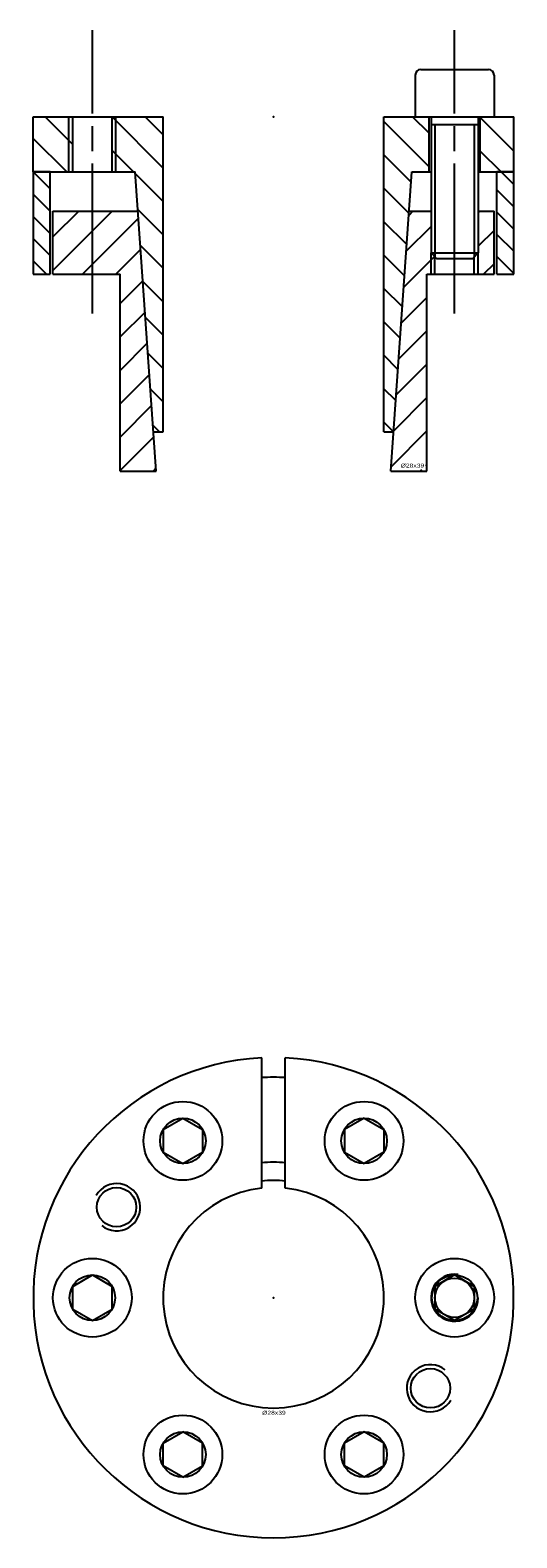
# Model space of a CAD drawing. Extents: x -31 to 31, y -31 to 161.
import ezdxf
from ezdxf.enums import TextEntityAlignment as Align

# ---------------------------------------------------------------- set-up
doc = ezdxf.new("R2010")
doc.units = 0
doc.linetypes.add('CADRA_CENTERLINE', pattern=[25.4, 19.05, -1.5875, 3.175, -1.5875])
doc.linetypes.add('CADRA_SOLID', pattern=[0])
doc.layers.get('0').update_dxf_attribs({"color": 112, "linetype": 'CADRA_SOLID'})

# ---------------------------------------------------------------- blocks, each defined once
blk = doc.blocks.new('BLOCK1')
for p, q in [((-1.5, 13.93), (-1.5, 30.46)), ((1.5, 13.93), (1.5, 30.46)), ((-14, 21.36), (-11.5, 22.81)), ((-14, 21.36), (-14, 18.48)), ((-11.5, 22.81), (-9, 21.36)), ((-9, 21.36), (-9, 18.48)), ((11.5, 22.81), (9, 21.36)), ((9, 21.36), (9, 18.48)), ((11.5, 22.81), (14, 21.36)), ((14, 21.36), (14, 18.48)), ((-14, 18.48), (-11.5, 17.03)), ((-11.5, 17.03), (-9, 18.48)), ((9, 18.48), (11.5, 17.03)), ((14, 18.48), (11.5, 17.03)), ((-25.5, 1.44), (-23, 2.89)), ((-23, 2.89), (-20.5, 1.44)), ((23, 2.89), (20.5, 1.44)), ((25.5, 1.44), (23, 2.89)), ((-25.5, -1.44), (-25.5, 1.44)), ((-20.5, -1.44), (-20.5, 1.44)), ((20.5, 1.44), (20.5, -1.44)), ((25.5, 1.44), (25.5, -1.44)), ((-25.5, -1.44), (-23, -2.89)), ((-23, -2.89), (-20.5, -1.44)), ((23, -2.89), (20.5, -1.44)), ((25.5, -1.44), (23, -2.89)), ((-14, -18.48), (-11.5, -17.03)), ((-9, -18.48), (-11.5, -17.03)), ((11.5, -17.03), (9, -18.48)), ((14, -18.48), (11.5, -17.03)), ((-14, -21.36), (-14, -18.48)), ((-9, -21.36), (-9, -18.48)), ((9, -21.36), (9, -18.48)), ((14, -21.36), (14, -18.48)), ((-11.5, -22.81), (-14, -21.36)), ((-11.5, -22.81), (-9, -21.36)), ((11.5, -22.81), (9, -21.36)), ((14, -21.36), (11.5, -22.81))]:
    blk.add_line(p, q)
for centre, radius in [((-11.5, 19.92), 5), ((11.5, 19.92), 5), ((-11.5, 19.92), 2.89), ((11.5, 19.92), 2.89), ((-19.92, 11.5), 2.5), ((-23, 0), 5), ((23, 0), 5), ((-23, 0), 2.89), ((23, 0), 2.89), ((23, 0), 2.5), ((19.92, -11.5), 2.5), ((-11.5, -19.92), 5), ((11.5, -19.92), 5), ((-11.5, -19.92), 2.89), ((11.5, -19.92), 2.89)]:
    blk.add_circle(centre, radius)
for centre, radius, start, end in [((0, 0), 30.5, 92.819, 447.1811), ((0, 0), 28, 86.9291, 93.0709), ((0, 0), 17.2, 84.9984, 95.0016), ((-19.92, 11.5), 3, 231.4867, 510), ((0, 0), 14.01, 96.1463, 443.8539), ((0, 0), 14.9, 84.2222, 95.7778), ((23, 0), 3, 81.4867, 360), ((19.92, -11.5), 3, 51.4867, 330)]:
    blk.add_arc(centre, radius, start, end)
blk.add_point((0, 0))
blk.add_text('%%c28x39', height=0.5).set_placement((-1.44, -14.86), (1.55, -14.86), align=Align.FIT)
blk = doc.blocks.new('_X2')
for p, q in [((-30.5, -7), (-28.35, -9.15)), ((30.5, -8.6), (28.9, -7)), ((28.35, -9.28), (30.5, -11.43)), ((-28.35, -11.98), (-30.5, -9.83)), ((-30.5, -12.66), (-28.35, -14.81)), ((30.5, -14.26), (28.35, -12.11)), ((28.35, -14.94), (30.5, -17.09)), ((-28.35, -17.63), (-30.5, -15.48)), ((-30.5, -18.31), (-28.81, -20)), ((30.5, -19.92), (28.35, -17.77))]:
    blk.add_line(p, q)
blk = doc.blocks.new('_X1')
for p, q in [((-25.5, -3.51), (-29.01, 0)), ((-14.01, -2.28), (-16.29, 0)), ((-14.01, -6.52), (-20.5, -0.03)), ((19.75, -6.34), (14.01, -0.6)), ((19.75, -2.1), (17.65, 0)), ((30.5, -4.36), (26.25, -0.11)), ((30.5, -0.12), (30.38, 0)), ((-26.26, -7), (-30.5, -2.76)), ((-17.77, -7), (-20.5, -4.27)), ((17.46, -8.29), (14.01, -4.84)), ((28.9, -7), (26.25, -4.35)), ((-14.01, -10.76), (-17.54, -7.23)), ((17.19, -12.26), (14.01, -9.08)), ((-14.01, -15), (-17.22, -11.79)), ((16.91, -16.23), (14.01, -13.33)), ((-14.01, -19.25), (-16.9, -16.36)), ((16.63, -20.19), (14.01, -17.57)), ((-14.01, -23.49), (-16.58, -20.92)), ((16.36, -24.16), (14.01, -21.81)), ((-14.01, -27.73), (-16.26, -25.48)), ((16.08, -28.12), (14.01, -26.05)), ((-15.95, -30.04), (-14.01, -31.97)), ((15.8, -32.09), (14.01, -30.3)), ((-14.01, -36.22), (-15.63, -34.6)), ((15.53, -36.05), (14.01, -34.54)), ((-15.31, -39.16), (-14.47, -40)), ((15.23, -40), (14.01, -38.78))]:
    blk.add_line(p, q)
blk = doc.blocks.new('_X0')
for p, q in [((-24.73, -12), (-28, -15.27)), ((-20.49, -12), (-28, -19.51)), ((-17.14, -12.9), (-24.24, -20)), ((17.7, -12), (17.17, -12.53)), ((26.18, -12), (26, -12.18)), ((20, -13.94), (16.85, -17.09)), ((28, -14.43), (26, -16.43)), ((-16.87, -16.87), (-20, -20)), ((20.44, -17.74), (16.53, -21.65)), ((28, -18.67), (26.67, -20)), ((-16.59, -20.83), (-19.48, -23.73)), ((19.48, -22.94), (16.21, -26.21)), ((-16.31, -24.8), (-19.48, -27.97)), ((19.48, -27.18), (15.89, -30.77)), ((-16.03, -28.76), (-19.48, -32.21)), ((19.48, -31.43), (15.58, -35.34)), ((-15.76, -32.73), (-19.48, -36.46)), ((19.48, -35.67), (15.26, -39.9)), ((-15.48, -36.69), (-19.48, -40.7)), ((19.48, -39.91), (14.94, -44.46)), ((-15.2, -40.66), (-19.48, -44.94)), ((-14.93, -44.63), (-15.3, -45)), ((18.64, -45), (18.83, -44.81)), ((19.48, -44.15), (19.32, -44.32))]:
    blk.add_line(p, q)
blk = doc.blocks.new('BLOCK0')
at = {"linetype": 'CADRA_CENTERLINE'}
for p, q in [((-23, -25), (-23, 11)), ((23, -25), (23, 11))]:
    blk.add_line(p, q, dxfattribs=at)
for p, q in [((18.7, 6), (27.3, 6)), ((18, 5.3), (18, 0)), ((28, 5.3), (28, 0)), ((-30.5, -7), (-30.5, 0)), ((-30.5, 0), (-14.01, 0)), ((14.01, 0), (20, 0)), ((18, 0), (28, 0)), ((20, 0), (20, -17.3)), ((26, 0), (30.5, 0)), ((26, 0), (26, -17.3)), ((-26, -7), (-26, 0)), ((-25.5, -7), (-25.5, 0)), ((-20.5, -7), (-20.5, 0)), ((-20, -7), (-20, 0)), ((-14.01, -40), (-14.01, 0)), ((14.01, -40), (14.01, 0)), ((19.75, -7), (19.75, 0)), ((20, -1), (26, -1)), ((20.5, -1), (20.5, -17.8)), ((25.5, -1), (25.5, -17.8)), ((26.25, -7), (26.25, 0)), ((30.5, -7), (30.5, 0)), ((-28.35, -7), (-30.5, -7)), ((-30.5, -7), (-30.5, -20)), ((-30.5, -7), (-17.55, -7)), ((-28.35, -20), (-28.35, -7)), ((-14.9, -45), (-17.55, -7)), ((14.9, -45), (17.55, -7)), ((17.55, -7), (20, -7)), ((26, -7), (30.5, -7)), ((28.35, -20), (28.35, -7)), ((30.5, -7), (28.35, -7)), ((30.5, -20), (30.5, -7)), ((-28, -12), (-17.21, -12)), ((-28, -20), (-28, -12)), ((17.21, -12), (20, -12)), ((26, -12), (28, -12)), ((28, -20), (28, -12)), ((20, -20), (20, -17.3)), ((20, -17.3), (26, -17.3)), ((20, -17.3), (20.7, -18)), ((20.5, -20), (20.5, -17.8)), ((20.7, -18), (25.3, -18)), ((25.3, -18), (26, -17.3)), ((25.5, -20), (25.5, -17.8)), ((26, -20), (26, -17.3)), ((-30.5, -20), (-28.35, -20)), ((-28, -20), (-19.48, -20)), ((-19.48, -45), (-19.48, -20)), ((19.48, -20), (28, -20)), ((19.48, -45), (19.48, -20)), ((28.35, -20), (30.5, -20)), ((-15.25, -40), (-14.01, -40)), ((14.01, -40), (15.25, -40)), ((-19.48, -45), (-14.9, -45)), ((14.9, -45), (19.48, -45))]:
    blk.add_line(p, q)
for centre, start, end in [((18.7, 5.3), 90, 180), ((27.3, 5.3), 0, 90)]:
    blk.add_arc(centre, 0.7, start, end)
blk.add_point((0, 0))
blk.add_point((0, 0))
for name in ['_X1', '_X2', '_X0']:
    blk.add_blockref(name, (0, 0))
blk.add_text('%%c28x39', height=0.5).set_placement((16.14, -44.56), (19.14, -44.56), align=Align.FIT)

msp = doc.modelspace()

# ---------------------------------------------------------------- block references
for name, p in [('BLOCK0', (0, 150)), ('BLOCK1', (0, 0))]:
    msp.add_blockref(name, p)

doc.saveas('drawing.dxf')
